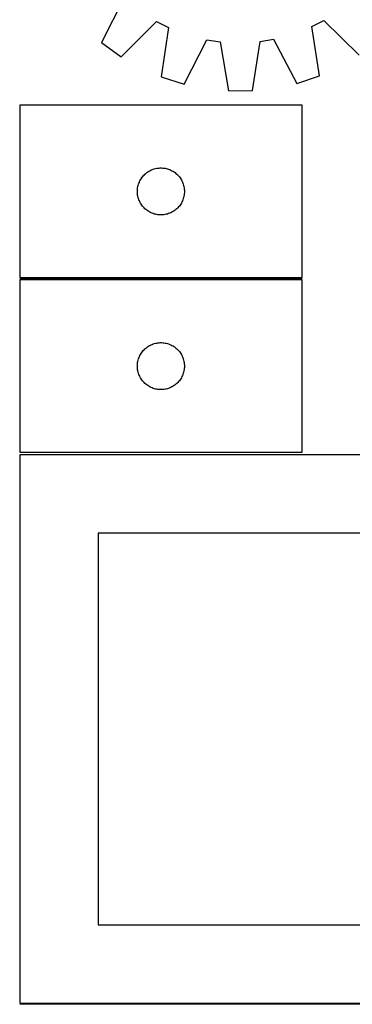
# Model space of a CAD drawing. Header units: millimetres. Extents: x 7 to 1493, y 7 to 2993.
# Tile 3 of 11: x 7 to 219, y 1763 to 2392. Entities that reach past the tile are written whole.
import ezdxf

# ---------------------------------------------------------------- set-up
doc = ezdxf.new("R2010")
doc.units = ezdxf.units.MM
doc.layers.add('COMMON', color=5, linetype='CONTINUOUS', true_color=0x0000ff)
doc.layers.add('CUT', color=7, linetype='CONTINUOUS', true_color=0x000000)

msp = doc.modelspace()

# ---------------------------------------------------------------- linework, layer by layer
at = {"layer": 'COMMON'}
for p, q in [((6.637418, 2226.398696), (186.637418, 2226.398696)), ((456.549607, 1763.373915), (6.574234, 1763.373915))]:
    msp.add_line(p, q, dxfattribs=at)
at = {"layer": 'CUT'}
for p, q in [((72.907296, 2405.564079), (58.818544, 2377.095117)), ((71.321751, 2368.128491), (93.767711, 2390.604113)), ((93.767711, 2390.604113), (101.431408, 2386.758712)), ((192.86495, 2387.323555), (200.480554, 2391.263346)), ((200.480554, 2391.263346), (223.202483, 2369.066754)), ((101.431408, 2386.758712), (96.829603, 2355.329456)), ((197.854707, 2355.953552), (192.86495, 2387.323555)), ((58.818544, 2377.095117), (71.321751, 2368.128491)), ((111.491698, 2350.665391), (125.893726, 2378.977162)), ((125.893726, 2378.977162), (134.37063, 2377.68818)), ((134.37063, 2377.68818), (139.706227, 2346.375146)), ((155.091984, 2346.470193), (160.040308, 2377.846758)), ((160.040308, 2377.846758), (168.500639, 2379.240372)), ((168.500639, 2379.240372), (183.251354, 2351.108696)), ((96.829603, 2355.329456), (111.491698, 2350.665391)), ((183.251354, 2351.108696), (197.854707, 2355.953552)), ((139.706227, 2346.375146), (155.091984, 2346.470193)), ((186.637418, 2337.148697), (6.637418, 2337.148697)), ((6.637418, 2337.148697), (6.637418, 2227.148697)), ((186.637418, 2227.148697), (186.637418, 2337.148697)), ((86.448318, 2293.156977), (87.02852, 2293.666903)), ((87.02852, 2293.666903), (87.634204, 2294.146285)), ((87.634204, 2294.146285), (88.263762, 2294.593852)), ((88.263762, 2294.593852), (88.915526, 2295.008416)), ((88.915526, 2295.008416), (89.587767, 2295.388879)), ((89.587767, 2295.388879), (90.278702, 2295.734231)), ((90.278702, 2295.734231), (90.986499, 2296.043556)), ((90.986499, 2296.043556), (91.709282, 2296.316035)), ((91.709282, 2296.316035), (92.445133, 2296.550945)), ((92.445133, 2296.550945), (93.192102, 2296.747662)), ((93.192102, 2296.747662), (93.948206, 2296.905666)), ((93.948206, 2296.905666), (94.711443, 2297.024537)), ((94.711443, 2297.024537), (95.479786, 2297.10396)), ((95.479786, 2297.10396), (96.251199, 2297.143724)), ((96.251199, 2297.143724), (97.023637, 2297.143724)), ((97.023637, 2297.143724), (97.79505, 2297.10396)), ((97.79505, 2297.10396), (98.563393, 2297.024537)), ((98.563393, 2297.024537), (99.326629, 2296.905666)), ((99.326629, 2296.905666), (100.082734, 2296.747662)), ((100.082734, 2296.747662), (100.829702, 2296.550945)), ((100.829702, 2296.550945), (101.565554, 2296.316035)), ((101.565554, 2296.316035), (102.288336, 2296.043556)), ((102.288336, 2296.043556), (102.996134, 2295.734231)), ((102.996134, 2295.734231), (103.687069, 2295.388879)), ((103.687069, 2295.388879), (104.35931, 2295.008416)), ((104.35931, 2295.008416), (105.011074, 2294.593852)), ((105.011074, 2294.593852), (105.640632, 2294.146285)), ((105.640632, 2294.146285), (106.246316, 2293.666903)), ((106.246316, 2293.666903), (106.826518, 2293.156977)), ((82.347887, 2286.710419), (82.601666, 2287.439978)), ((82.601666, 2287.439978), (82.892664, 2288.155505)), ((82.892664, 2288.155505), (83.220112, 2288.855104)), ((83.220112, 2288.855104), (83.583139, 2289.536918)), ((83.583139, 2289.536918), (83.980784, 2290.19914)), ((83.980784, 2290.19914), (84.411993, 2290.840013)), ((84.411993, 2290.840013), (84.875621, 2291.457839)), ((84.875621, 2291.457839), (85.370439, 2292.050978)), ((85.370439, 2292.050978), (85.895135, 2292.617859)), ((85.895135, 2292.617859), (86.448318, 2293.156977)), ((106.826518, 2293.156977), (107.379701, 2292.617859)), ((107.379701, 2292.617859), (107.904397, 2292.050978)), ((107.904397, 2292.050978), (108.399215, 2291.457839)), ((108.399215, 2291.457839), (108.862843, 2290.840013)), ((108.862843, 2290.840013), (109.294051, 2290.19914)), ((109.294051, 2290.19914), (109.691696, 2289.536918)), ((109.691696, 2289.536918), (110.054724, 2288.855104)), ((110.054724, 2288.855104), (110.382171, 2288.155505)), ((110.382171, 2288.155505), (110.67317, 2287.439978)), ((110.67317, 2287.439978), (110.926949, 2286.710419)), ((81.637418, 2282.148697), (81.657306, 2282.920878)), ((81.657306, 2281.376515), (81.637418, 2282.148697)), ((81.657306, 2282.920878), (81.71692, 2283.691012)), ((81.71692, 2280.606382), (81.657306, 2281.376515)), ((81.71692, 2283.691012), (81.816099, 2284.457055)), ((81.816099, 2284.457055), (81.954583, 2285.216978)), ((81.954583, 2285.216978), (82.132002, 2285.968763)), ((82.132002, 2285.968763), (82.347887, 2286.710419)), ((110.926949, 2286.710419), (111.142834, 2285.968763)), ((111.142834, 2285.968763), (111.320253, 2285.216978)), ((111.320253, 2285.216978), (111.458736, 2284.457055)), ((111.458736, 2284.457055), (111.557916, 2283.691012)), ((111.557916, 2283.691012), (111.617529, 2282.920878)), ((111.617529, 2281.376515), (111.557916, 2280.606382)), ((111.617529, 2282.920878), (111.637418, 2282.148697)), ((111.637418, 2282.148697), (111.617529, 2281.376515)), ((81.816099, 2279.840338), (81.71692, 2280.606382)), ((81.954583, 2279.080416), (81.816099, 2279.840338)), ((82.132002, 2278.32863), (81.954583, 2279.080416)), ((82.347887, 2277.586974), (82.132002, 2278.32863)), ((82.601666, 2276.857415), (82.347887, 2277.586974)), ((82.892664, 2276.141888), (82.601666, 2276.857415)), ((83.220112, 2275.44229), (82.892664, 2276.141888)), ((83.583139, 2274.760476), (83.220112, 2275.44229)), ((83.980784, 2274.098254), (83.583139, 2274.760476)), ((109.691696, 2274.760476), (109.294051, 2274.098254)), ((110.054724, 2275.44229), (109.691696, 2274.760476)), ((110.382171, 2276.141888), (110.054724, 2275.44229)), ((110.67317, 2276.857415), (110.382171, 2276.141888)), ((110.926949, 2277.586974), (110.67317, 2276.857415)), ((111.142834, 2278.32863), (110.926949, 2277.586974)), ((111.320253, 2279.080416), (111.142834, 2278.32863)), ((111.458736, 2279.840338), (111.320253, 2279.080416)), ((111.557916, 2280.606382), (111.458736, 2279.840338)), ((84.411993, 2273.45738), (83.980784, 2274.098254)), ((84.875621, 2272.839554), (84.411993, 2273.45738)), ((85.370439, 2272.246415), (84.875621, 2272.839554)), ((85.895135, 2271.679534), (85.370439, 2272.246415)), ((86.448318, 2271.140416), (85.895135, 2271.679534)), ((87.02852, 2270.63049), (86.448318, 2271.140416)), ((87.634204, 2270.151108), (87.02852, 2270.63049)), ((88.263762, 2269.703541), (87.634204, 2270.151108)), ((88.915526, 2269.288977), (88.263762, 2269.703541)), ((89.587767, 2268.908515), (88.915526, 2269.288977)), ((90.278702, 2268.563163), (89.587767, 2268.908515)), ((90.986499, 2268.253837), (90.278702, 2268.563163)), ((102.996134, 2268.563163), (102.288336, 2268.253837)), ((103.687069, 2268.908515), (102.996134, 2268.563163)), ((104.35931, 2269.288977), (103.687069, 2268.908515)), ((105.011074, 2269.703541), (104.35931, 2269.288977)), ((105.640632, 2270.151108), (105.011074, 2269.703541)), ((106.246316, 2270.63049), (105.640632, 2270.151108)), ((106.826518, 2271.140416), (106.246316, 2270.63049)), ((107.379701, 2271.679534), (106.826518, 2271.140416)), ((107.904397, 2272.246415), (107.379701, 2271.679534)), ((108.399215, 2272.839554), (107.904397, 2272.246415)), ((108.862843, 2273.45738), (108.399215, 2272.839554)), ((109.294051, 2274.098254), (108.862843, 2273.45738)), ((91.709282, 2267.981358), (90.986499, 2268.253837)), ((92.445133, 2267.746449), (91.709282, 2267.981358)), ((93.192102, 2267.549731), (92.445133, 2267.746449)), ((93.948206, 2267.391727), (93.192102, 2267.549731)), ((94.711443, 2267.272857), (93.948206, 2267.391727)), ((95.479786, 2267.193434), (94.711443, 2267.272857)), ((96.251199, 2267.15367), (95.479786, 2267.193434)), ((97.023637, 2267.15367), (96.251199, 2267.15367)), ((97.79505, 2267.193434), (97.023637, 2267.15367)), ((98.563393, 2267.272857), (97.79505, 2267.193434)), ((99.326629, 2267.391727), (98.563393, 2267.272857)), ((100.082734, 2267.549731), (99.326629, 2267.391727)), ((100.829702, 2267.746449), (100.082734, 2267.549731)), ((101.565554, 2267.981358), (100.829702, 2267.746449)), ((102.288336, 2268.253837), (101.565554, 2267.981358)), ((6.637418, 2227.148697), (186.637418, 2227.148697)), ((186.637418, 2225.648696), (6.637418, 2225.648696)), ((6.637418, 2225.648696), (6.637418, 2115.648696)), ((186.637418, 2115.648696), (186.637418, 2225.648696)), ((84.875621, 2179.957838), (85.370439, 2180.550977)), ((85.370439, 2180.550977), (85.895135, 2181.117858)), ((85.895135, 2181.117858), (86.448318, 2181.656976)), ((86.448318, 2181.656976), (87.02852, 2182.166902)), ((87.02852, 2182.166902), (87.634204, 2182.646284)), ((87.634204, 2182.646284), (88.263762, 2183.093851)), ((88.263762, 2183.093851), (88.915526, 2183.508415)), ((88.915526, 2183.508415), (89.587767, 2183.888878)), ((89.587767, 2183.888878), (90.278702, 2184.23423)), ((90.278702, 2184.23423), (90.986499, 2184.543555)), ((90.986499, 2184.543555), (91.709282, 2184.816034)), ((91.709282, 2184.816034), (92.445133, 2185.050944)), ((92.445133, 2185.050944), (93.192102, 2185.247661)), ((93.192102, 2185.247661), (93.948206, 2185.405665)), ((93.948206, 2185.405665), (94.711443, 2185.524536)), ((94.711443, 2185.524536), (95.479786, 2185.603959)), ((95.479786, 2185.603959), (96.251199, 2185.643723)), ((96.251199, 2185.643723), (97.023637, 2185.643723)), ((97.023637, 2185.643723), (97.79505, 2185.603959)), ((97.79505, 2185.603959), (98.563393, 2185.524536)), ((98.563393, 2185.524536), (99.326629, 2185.405665)), ((99.326629, 2185.405665), (100.082734, 2185.247661)), ((100.082734, 2185.247661), (100.829702, 2185.050944)), ((100.829702, 2185.050944), (101.565554, 2184.816034)), ((101.565554, 2184.816034), (102.288336, 2184.543555)), ((102.288336, 2184.543555), (102.996134, 2184.23423)), ((102.996134, 2184.23423), (103.687069, 2183.888878)), ((103.687069, 2183.888878), (104.35931, 2183.508415)), ((104.35931, 2183.508415), (105.011074, 2183.093851)), ((105.011074, 2183.093851), (105.640632, 2182.646284)), ((105.640632, 2182.646284), (106.246316, 2182.166902)), ((106.246316, 2182.166902), (106.826518, 2181.656976)), ((106.826518, 2181.656976), (107.379701, 2181.117858)), ((107.379701, 2181.117858), (107.904397, 2180.550977)), ((107.904397, 2180.550977), (108.399215, 2179.957838)), ((81.954583, 2173.716977), (82.132002, 2174.468762)), ((82.132002, 2174.468762), (82.347887, 2175.210418)), ((82.347887, 2175.210418), (82.601666, 2175.939977)), ((82.601666, 2175.939977), (82.892664, 2176.655504)), ((82.892664, 2176.655504), (83.220112, 2177.355103)), ((83.220112, 2177.355103), (83.583139, 2178.036917)), ((83.583139, 2178.036917), (83.980784, 2178.699139)), ((83.980784, 2178.699139), (84.411993, 2179.340012)), ((84.411993, 2179.340012), (84.875621, 2179.957838)), ((108.399215, 2179.957838), (108.862843, 2179.340012)), ((108.862843, 2179.340012), (109.294051, 2178.699139)), ((109.294051, 2178.699139), (109.691696, 2178.036917)), ((109.691696, 2178.036917), (110.054724, 2177.355103)), ((110.054724, 2177.355103), (110.382171, 2176.655504)), ((110.382171, 2176.655504), (110.67317, 2175.939977)), ((110.67317, 2175.939977), (110.926949, 2175.210418)), ((110.926949, 2175.210418), (111.142834, 2174.468762)), ((111.142834, 2174.468762), (111.320253, 2173.716977)), ((81.637418, 2170.648696), (81.657306, 2171.420877)), ((81.657306, 2169.876514), (81.637418, 2170.648696)), ((81.657306, 2171.420877), (81.71692, 2172.191011)), ((81.71692, 2169.106381), (81.657306, 2169.876514)), ((81.71692, 2172.191011), (81.816099, 2172.957054)), ((81.816099, 2168.340337), (81.71692, 2169.106381)), ((81.816099, 2172.957054), (81.954583, 2173.716977)), ((81.954583, 2167.580415), (81.816099, 2168.340337)), ((111.320253, 2173.716977), (111.458736, 2172.957054)), ((111.458736, 2168.340337), (111.320253, 2167.580415)), ((111.458736, 2172.957054), (111.557916, 2172.191011)), ((111.557916, 2169.106381), (111.458736, 2168.340337)), ((111.557916, 2172.191011), (111.617529, 2171.420877)), ((111.617529, 2169.876514), (111.557916, 2169.106381)), ((111.617529, 2171.420877), (111.637418, 2170.648696)), ((111.637418, 2170.648696), (111.617529, 2169.876514)), ((82.132002, 2166.828629), (81.954583, 2167.580415)), ((82.347887, 2166.086973), (82.132002, 2166.828629)), ((82.601666, 2165.357414), (82.347887, 2166.086973)), ((82.892664, 2164.641887), (82.601666, 2165.357414)), ((83.220112, 2163.942289), (82.892664, 2164.641887)), ((83.583139, 2163.260475), (83.220112, 2163.942289)), ((83.980784, 2162.598253), (83.583139, 2163.260475)), ((84.411993, 2161.957379), (83.980784, 2162.598253)), ((84.875621, 2161.339553), (84.411993, 2161.957379)), ((108.862843, 2161.957379), (108.399215, 2161.339553)), ((109.294051, 2162.598253), (108.862843, 2161.957379)), ((109.691696, 2163.260475), (109.294051, 2162.598253)), ((110.054724, 2163.942289), (109.691696, 2163.260475)), ((110.382171, 2164.641887), (110.054724, 2163.942289)), ((110.67317, 2165.357414), (110.382171, 2164.641887)), ((110.926949, 2166.086973), (110.67317, 2165.357414)), ((111.142834, 2166.828629), (110.926949, 2166.086973)), ((111.320253, 2167.580415), (111.142834, 2166.828629)), ((85.370439, 2160.746414), (84.875621, 2161.339553)), ((85.895135, 2160.179533), (85.370439, 2160.746414)), ((86.448318, 2159.640415), (85.895135, 2160.179533)), ((87.02852, 2159.130489), (86.448318, 2159.640415)), ((87.634204, 2158.651107), (87.02852, 2159.130489)), ((88.263762, 2158.20354), (87.634204, 2158.651107)), ((88.915526, 2157.788976), (88.263762, 2158.20354)), ((89.587767, 2157.408514), (88.915526, 2157.788976)), ((90.278702, 2157.063162), (89.587767, 2157.408514)), ((90.986499, 2156.753836), (90.278702, 2157.063162)), ((91.709282, 2156.481357), (90.986499, 2156.753836)), ((92.445133, 2156.246448), (91.709282, 2156.481357)), ((93.192102, 2156.04973), (92.445133, 2156.246448)), ((93.948206, 2155.891726), (93.192102, 2156.04973)), ((94.711443, 2155.772856), (93.948206, 2155.891726)), ((95.479786, 2155.693433), (94.711443, 2155.772856)), ((96.251199, 2155.653669), (95.479786, 2155.693433)), ((97.023637, 2155.653669), (96.251199, 2155.653669)), ((97.79505, 2155.693433), (97.023637, 2155.653669)), ((98.563393, 2155.772856), (97.79505, 2155.693433)), ((99.326629, 2155.891726), (98.563393, 2155.772856)), ((100.082734, 2156.04973), (99.326629, 2155.891726)), ((100.829702, 2156.246448), (100.082734, 2156.04973)), ((101.565554, 2156.481357), (100.829702, 2156.246448)), ((102.288336, 2156.753836), (101.565554, 2156.481357)), ((102.996134, 2157.063162), (102.288336, 2156.753836)), ((103.687069, 2157.408514), (102.996134, 2157.063162)), ((104.35931, 2157.788976), (103.687069, 2157.408514)), ((105.011074, 2158.20354), (104.35931, 2157.788976)), ((105.640632, 2158.651107), (105.011074, 2158.20354)), ((106.246316, 2159.130489), (105.640632, 2158.651107)), ((106.826518, 2159.640415), (106.246316, 2159.130489)), ((107.379701, 2160.179533), (106.826518, 2159.640415)), ((107.904397, 2160.746414), (107.379701, 2160.179533)), ((108.399215, 2161.339553), (107.904397, 2160.746414)), ((456.574234, 2114.123915), (6.574234, 2114.123915)), ((6.574234, 2114.123915), (6.574234, 1764.123915)), ((6.637418, 2115.648696), (186.637418, 2115.648696)), ((406.574234, 2064.123915), (56.574234, 2064.123915)), ((56.574234, 2064.123915), (56.574234, 1814.123915)), ((56.574234, 1814.123915), (406.574234, 1814.123915)), ((6.574234, 1764.123915), (456.574234, 1764.123915))]:
    msp.add_line(p, q, dxfattribs=at)

doc.saveas('drawing.dxf')
